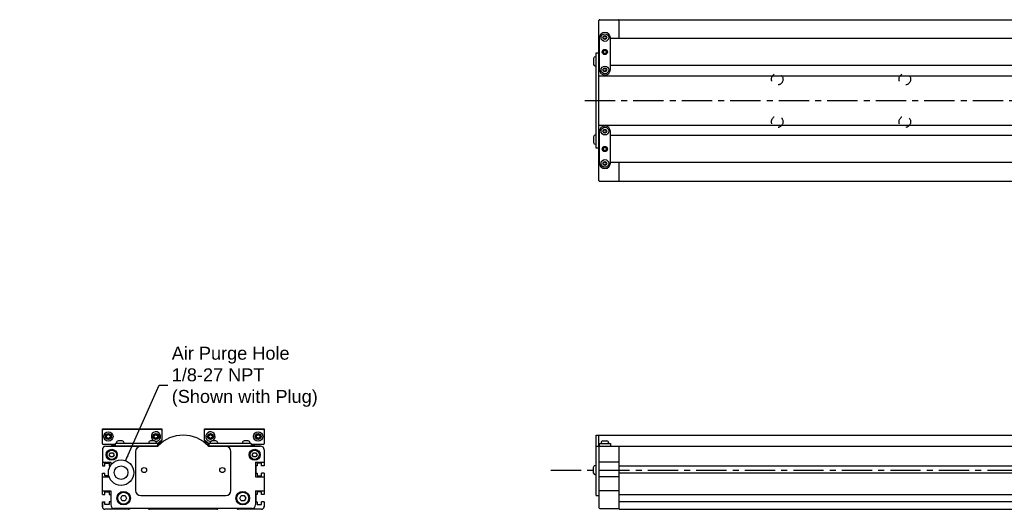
# Model space of a CAD drawing. Extents: x -5.5 to 46.4, y 2.1 to 24.3.
# Tile 1 of 3: x -5.5 to 17.3, y 12.9 to 24.3. Entities that reach past the tile are written whole.
import ezdxf

# ---------------------------------------------------------------- set-up
doc = ezdxf.new("R2010")
doc.units = 0
doc.header["$LTSCALE"] = 1.87
doc.header["$MEASUREMENT"] = 0
doc.linetypes.add('CENTER', pattern=[0.6, 0.375, -0.075, 0.075, -0.075])
doc.linetypes.add('HIDDEN', pattern=[0.2, 0.1, -0.1])
doc.layers.get('0').update_dxf_attribs({"linetype": 'CONTINUOUS'})
doc.dimstyles.get("Standard").update_dxf_attribs({"dimtxt": 0.18, "dimasz": 0.18, "dimexe": 0.18, "dimexo": 0.0625, "dimgap": 0.09, "dimtad": 0, "dimtih": 1, "dimtoh": 1, "dimdec": 4, "dimzin": 0, "dimtxsty": 'STANDARD', "dimcen": 0.09, "dimazin": 3, "dimtfac": 1, "dimtdec": 4, "dimtofl": 0, "dimtmove": 0, "dimatfit": 3, "dimtolj": 1, "dimtzin": 0})

msp = doc.modelspace()

# ---------------------------------------------------------------- linework, layer by layer
for p, q in [((7.938, 20.538), (7.938, 24.238)), ((7.958, 24.258), (8.391, 24.258)), ((8.411, 23.825), (8.411, 24.258)), ((8.411, 24.258), (35.4, 24.258)), ((8.076, 23.963), (8.076, 23.963)), ((7.938, 23.705), (7.948, 23.71)), ((7.948, 23.835), (7.948, 23.107)), ((8.059, 23.874), (8.042, 23.845)), ((8.042, 23.845), (8.059, 23.815)), ((8.093, 23.874), (8.059, 23.874)), ((8.059, 23.815), (8.093, 23.815)), ((8.11, 23.845), (8.093, 23.874)), ((8.093, 23.815), (8.11, 23.845)), ((8.204, 23.107), (8.204, 23.835)), ((18.539, 23.825), (8.204, 23.825)), ((7.879, 21.286), (7.879, 23.49)), ((7.879, 23.49), (7.938, 23.49)), ((7.814, 23.363), (7.814, 23.225)), ((7.856, 23.402), (7.879, 23.402)), ((7.948, 23.311), (7.938, 23.316)), ((7.943, 23.313), (7.938, 23.313)), ((7.856, 23.185), (7.879, 23.185)), ((7.948, 23.195), (7.938, 23.195)), ((8.059, 23.126), (8.042, 23.097)), ((8.042, 23.097), (8.059, 23.067)), ((8.093, 23.126), (8.059, 23.126)), ((8.059, 23.067), (8.093, 23.067)), ((8.11, 23.097), (8.093, 23.126)), ((8.093, 23.067), (8.11, 23.097)), ((18.539, 23.195), (8.204, 23.195)), ((7.938, 22.961), (18.474, 22.961)), ((8.076, 22.979), (8.076, 22.979)), ((7.938, 21.815), (18.474, 21.815)), ((7.948, 21.67), (7.948, 20.941)), ((8.059, 21.709), (8.042, 21.679)), ((8.042, 21.679), (8.059, 21.65)), ((8.093, 21.709), (8.059, 21.709)), ((8.059, 21.65), (8.093, 21.65)), ((8.076, 21.798), (8.076, 21.798)), ((8.11, 21.679), (8.093, 21.709)), ((8.093, 21.65), (8.11, 21.679)), ((8.204, 20.941), (8.204, 21.67)), ((7.814, 21.551), (7.814, 21.414)), ((7.856, 21.591), (7.879, 21.591)), ((7.948, 21.581), (7.938, 21.581)), ((7.938, 21.461), (7.948, 21.466)), ((7.943, 21.463), (7.938, 21.463)), ((18.539, 21.581), (8.204, 21.581)), ((7.856, 21.374), (7.879, 21.374)), ((7.938, 21.286), (7.879, 21.286)), ((7.948, 21.066), (7.938, 21.071)), ((8.059, 20.961), (8.042, 20.931)), ((8.093, 20.961), (8.059, 20.961)), ((8.11, 20.931), (8.093, 20.961)), ((8.042, 20.931), (8.059, 20.902)), ((8.059, 20.902), (8.093, 20.902)), ((8.076, 20.813), (8.076, 20.813)), ((8.093, 20.902), (8.11, 20.931)), ((18.539, 20.951), (8.204, 20.951)), ((8.411, 20.518), (8.411, 20.951)), ((7.958, 20.518), (8.391, 20.518)), ((8.411, 20.518), (35.4, 20.518)), ((-3.547, 14.791), (-2.169, 14.791)), ((-3.547, 14.446), (-3.547, 14.791)), ((-3.527, 14.781), (-2.189, 14.781)), ((-3.449, 14.636), (-3.409, 14.659)), ((-3.449, 14.591), (-3.449, 14.636)), ((-3.409, 14.568), (-3.449, 14.591)), ((-3.409, 14.659), (-3.37, 14.636)), ((-3.37, 14.591), (-3.409, 14.568)), ((-3.37, 14.636), (-3.37, 14.591)), ((-2.346, 14.636), (-2.307, 14.659)), ((-2.346, 14.591), (-2.346, 14.636)), ((-2.307, 14.568), (-2.346, 14.591)), ((-2.307, 14.659), (-2.268, 14.636)), ((-2.268, 14.591), (-2.307, 14.568)), ((-2.268, 14.636), (-2.268, 14.591)), ((-2.169, 14.791), (-2.169, 14.534)), ((-1.185, 14.791), (0.193, 14.791)), ((-1.185, 14.534), (-1.185, 14.791)), ((-1.165, 14.781), (0.173, 14.781)), ((-1.087, 14.636), (-1.047, 14.659)), ((-1.087, 14.591), (-1.087, 14.636)), ((-1.047, 14.568), (-1.087, 14.591)), ((-1.047, 14.659), (-1.008, 14.636)), ((-1.008, 14.591), (-1.047, 14.568)), ((-1.008, 14.636), (-1.008, 14.591)), ((0.016, 14.636), (0.055, 14.659)), ((0.016, 14.591), (0.016, 14.636)), ((0.055, 14.568), (0.016, 14.591)), ((0.055, 14.659), (0.095, 14.636)), ((0.095, 14.591), (0.055, 14.568)), ((0.095, 14.636), (0.095, 14.591)), ((0.193, 14.791), (0.193, 14.446)), ((7.879, 13.245), (7.879, 14.643)), ((7.879, 14.643), (18.464, 14.643)), ((7.938, 14.375), (7.938, 14.643)), ((-3.252, 14.426), (-3.527, 14.426)), ((-3.468, 14.387), (-2.283, 14.387)), ((-3.35, 14.426), (-3.35, 14.417)), ((-3.336, 14.417), (-3.35, 14.417)), ((-3.336, 14.426), (-3.336, 14.412)), ((-3.252, 14.412), (-3.336, 14.412)), ((-2.268, 14.451), (-3.252, 14.451)), ((-3.252, 14.451), (-3.252, 14.392)), ((-2.269, 14.392), (-3.252, 14.392)), ((-3.222, 14.467), (-3.222, 14.451)), ((-3.183, 14.392), (-3.183, 14.387)), ((-3.089, 14.51), (-3.179, 14.51)), ((-3.085, 14.392), (-3.085, 14.387)), ((-3.045, 14.467), (-3.045, 14.451)), ((-2.994, 14.387), (-2.994, 14.392)), ((-2.605, 14.387), (-2.605, 14.392)), ((-2.484, 14.387), (-2.484, 14.392)), ((-2.474, 14.467), (-2.474, 14.451)), ((-2.435, 14.392), (-2.435, 14.387)), ((-2.34, 14.51), (-2.431, 14.51)), ((-2.337, 14.392), (-2.337, 14.387)), ((-2.297, 14.467), (-2.297, 14.451)), ((-2.176, 14.519), (-2.268, 14.442)), ((-2.268, 14.451), (-2.268, 14.393)), ((-2.263, 14.412), (-2.268, 14.412)), ((-2.266, 14.444), (-2.266, 14.412)), ((-2.264, 14.436), (-2.183, 14.503)), ((-2.263, 14.412), (-2.263, 14.436)), ((-1.087, 14.442), (-1.178, 14.519)), ((-1.171, 14.503), (-1.092, 14.437)), ((-1.092, 14.446), (-1.092, 14.412)), ((-1.092, 14.412), (-1.087, 14.412)), ((-0.102, 14.451), (-1.087, 14.451)), ((-1.087, 14.451), (-1.087, 14.393)), ((-0.102, 14.392), (-1.085, 14.392)), ((-1.071, 14.387), (0.114, 14.387)), ((-1.057, 14.467), (-1.057, 14.451)), ((-1.018, 14.392), (-1.018, 14.387)), ((-0.923, 14.51), (-1.014, 14.51)), ((-0.919, 14.392), (-0.919, 14.387)), ((-0.88, 14.467), (-0.88, 14.451)), ((-0.87, 14.387), (-0.87, 14.392)), ((-0.75, 14.387), (-0.75, 14.392)), ((-0.36, 14.387), (-0.36, 14.392)), ((-0.309, 14.467), (-0.309, 14.451)), ((-0.27, 14.392), (-0.27, 14.387)), ((-0.175, 14.51), (-0.266, 14.51)), ((-0.171, 14.392), (-0.171, 14.387)), ((-0.132, 14.467), (-0.132, 14.451)), ((-0.102, 14.451), (-0.102, 14.392)), ((0.173, 14.426), (-0.102, 14.426)), ((-0.018, 14.412), (-0.102, 14.412)), ((-0.022, 14.426), (-0.022, 14.412)), ((-0.018, 14.412), (-0.018, 14.418)), ((-0.004, 14.419), (-0.004, 14.417)), ((0.089, 14.423), (0.08, 14.422)), ((7.879, 14.387), (36.364, 14.387)), ((7.938, 14.392), (18.897, 14.392)), ((7.938, 14.367), (7.938, 12.97)), ((7.948, 14.451), (7.948, 14.392)), ((7.948, 14.451), (8.204, 14.451)), ((7.988, 14.467), (7.988, 14.451)), ((8.027, 14.392), (8.027, 14.387)), ((8.031, 14.51), (8.121, 14.51)), ((8.125, 14.392), (8.125, 14.387)), ((8.165, 14.467), (8.165, 14.451)), ((8.175, 14.387), (8.175, 14.392)), ((8.204, 14.451), (8.204, 14.392)), ((8.411, 12.928), (8.411, 14.387)), ((-3.547, 14.308), (-3.547, 13.933)), ((-3.387, 14.19), (-3.359, 14.239)), ((-3.359, 14.141), (-3.387, 14.19)), ((-3.359, 14.239), (-3.302, 14.239)), ((-3.302, 14.141), (-3.359, 14.141)), ((-3.302, 14.239), (-3.274, 14.19)), ((-3.274, 14.19), (-3.302, 14.141)), ((-0.08, 14.19), (-0.052, 14.239)), ((-0.052, 14.141), (-0.08, 14.19)), ((-0.052, 14.239), (0.005, 14.239)), ((0.005, 14.141), (-0.052, 14.141)), ((0.005, 14.239), (0.033, 14.19)), ((0.033, 14.19), (0.005, 14.141)), ((0.193, 14.308), (0.193, 13.933)), ((-3.547, 14.021), (-3.35, 14.021)), ((-3.35, 14.021), (-3.35, 13.954)), ((-0.004, 14.021), (-0.004, 13.678)), ((-0.004, 14.021), (0.193, 14.021)), ((7.814, 13.767), (7.814, 13.905)), ((7.856, 13.944), (7.879, 13.944)), ((8.411, 14.021), (7.938, 14.021)), ((8.411, 13.932), (35.4, 13.932)), ((-3.547, 13.27), (-3.547, 13.768)), ((-3.547, 13.678), (-3.392, 13.678)), ((-0.004, 13.678), (0.193, 13.678)), ((0.193, 13.768), (0.193, 13.27)), ((7.856, 13.728), (7.879, 13.728)), ((8.411, 13.678), (7.938, 13.678)), ((35.4, 13.767), (8.411, 13.767)), ((-3.547, 13.359), (-3.35, 13.359)), ((-3.35, 13.359), (-3.35, 13.029)), ((-3.123, 13.186), (-3.089, 13.245)), ((-3.089, 13.245), (-3.021, 13.245)), ((-3.021, 13.245), (-2.987, 13.186)), ((-0.367, 13.186), (-0.333, 13.245)), ((-0.333, 13.245), (-0.265, 13.245)), ((-0.265, 13.245), (-0.231, 13.186)), ((-0.004, 13.359), (0.193, 13.359)), ((-0.004, 13.359), (-0.004, 13.029)), ((7.879, 13.245), (7.938, 13.245)), ((8.411, 13.359), (7.938, 13.359)), ((8.411, 13.271), (35.4, 13.271)), ((-3.547, 12.987), (-3.547, 13.105)), ((-3.547, 13.105), (-3.547, 12.987)), ((-3.547, 12.987), (-3.547, 13.002)), ((-3.547, 12.987), (-3.547, 13.002)), ((-3.089, 13.127), (-3.123, 13.186)), ((-3.021, 13.127), (-3.089, 13.127)), ((-2.987, 13.186), (-3.021, 13.127)), ((-0.333, 13.127), (-0.367, 13.186)), ((-0.265, 13.127), (-0.333, 13.127)), ((-0.231, 13.186), (-0.265, 13.127)), ((0.193, 13.105), (0.193, 12.987)), ((0.193, 12.987), (0.193, 13.002)), ((35.4, 13.105), (8.411, 13.105)), ((-2.945, 12.928), (-3.488, 12.928)), ((-0.083, 12.95), (-3.271, 12.95)), ((-2.931, 12.934), (-2.915, 12.95)), ((-2.486, 12.95), (-2.47, 12.934)), ((-0.898, 12.928), (-2.456, 12.928)), ((-0.884, 12.934), (-0.868, 12.95)), ((-0.439, 12.95), (-0.423, 12.934)), ((0.134, 12.928), (-0.409, 12.928)), ((7.958, 12.95), (8.391, 12.95)), ((8.411, 12.928), (35.4, 12.928))]:
    msp.add_line(p, q)
at = {"color": 2, "linetype": 'CENTER'}
for p, q in [((7.612, 22.388), (37.305, 22.388)), ((6.826, 13.836), (38.692, 13.836))]:
    msp.add_line(p, q, dxfattribs=at)
at = {"color": 7, "linetype": 'CONTINUOUS'}
for p, q in [((-2.779, 14.269), (-2.779, 13.363)), ((-0.575, 13.363), (-0.575, 14.269)), ((-3.547, 13.933), (-3.488, 13.933)), ((-3.488, 13.933), (-3.488, 13.998)), ((-3.488, 13.998), (-3.386, 13.998)), ((-3.386, 13.998), (-3.386, 13.933)), ((-3.386, 13.933), (-3.365, 13.933)), ((0.031, 13.933), (0, 13.933)), ((0, 13.933), (0, 13.768)), ((0.134, 13.998), (0.031, 13.998)), ((0.031, 13.998), (0.031, 13.933)), ((0.134, 13.933), (0.134, 13.998)), ((0.193, 13.933), (0.134, 13.933)), ((-3.547, 13.768), (-3.488, 13.768)), ((-3.488, 13.703), (-3.488, 13.768)), ((-3.4, 13.703), (-3.488, 13.703)), ((0, 13.768), (0.031, 13.768)), ((0.031, 13.768), (0.031, 13.703)), ((0.031, 13.703), (0.134, 13.703)), ((0.134, 13.703), (0.134, 13.768)), ((0.193, 13.768), (0.134, 13.768)), ((-3.547, 13.27), (-3.488, 13.27)), ((-3.488, 13.27), (-3.488, 13.335)), ((-3.488, 13.335), (-3.386, 13.335)), ((-3.386, 13.335), (-3.386, 13.27)), ((-3.386, 13.27), (-3.354, 13.27)), ((-3.354, 13.27), (-3.354, 13.105)), ((-2.661, 13.245), (-0.693, 13.245)), ((0, 13.27), (0, 13.105)), ((0.031, 13.27), (0, 13.27)), ((0.134, 13.335), (0.031, 13.335)), ((0.031, 13.335), (0.031, 13.27)), ((0.134, 13.27), (0.134, 13.335)), ((0.193, 13.27), (0.134, 13.27)), ((-3.547, 13.105), (-3.488, 13.105)), ((-3.488, 13.04), (-3.488, 13.105)), ((-3.386, 13.04), (-3.488, 13.04)), ((-3.354, 13.105), (-3.386, 13.105)), ((-3.386, 13.105), (-3.386, 13.04)), ((0, 13.105), (0.031, 13.105)), ((0.031, 13.105), (0.031, 13.04)), ((0.031, 13.04), (0.134, 13.04)), ((0.134, 13.04), (0.134, 13.105)), ((0.193, 13.105), (0.134, 13.105))]:
    msp.add_line(p, q, dxfattribs=at)
for points in [[(0.065, 14.426), (0.065, 14.426), (0.062, 14.425), (0.057, 14.424), (0.05, 14.423), (0.04, 14.422), (0.029, 14.421), (0.017, 14.42), (0.003, 14.419), (-0.012, 14.418), (-0.022, 14.418)], [(0.08, 14.422), (0.069, 14.421), (0.056, 14.42), (0.042, 14.419), (0.028, 14.418), (0.012, 14.417), (-0.004, 14.417)], [(0.104, 14.426), (0.104, 14.426), (0.101, 14.425), (0.096, 14.424), (0.089, 14.423)]]:
    msp.add_lwpolyline(points)
for centre, radius in [((8.076, 23.845), 0.0886), ((8.076, 23.845), 0.0443), ((8.076, 23.51), 0.0591), ((8.076, 23.51), 0.0492), ((8.076, 23.51), 0.0374), ((8.076, 23.097), 0.0886), ((8.076, 23.097), 0.0443), ((8.076, 21.679), 0.0886), ((8.076, 21.679), 0.0443), ((8.076, 21.266), 0.0591), ((8.076, 21.266), 0.0492), ((8.076, 21.266), 0.0374), ((8.076, 20.931), 0.0886), ((8.076, 20.931), 0.0443), ((-3.409, 14.613), 0.108), ((-3.409, 14.613), 0.0689), ((-2.307, 14.613), 0.0689), ((-1.047, 14.613), 0.0689), ((0.055, 14.613), 0.108), ((0.055, 14.613), 0.0689), ((-3.331, 14.19), 0.128), ((-3.331, 14.19), 0.108), ((-0.024, 14.19), 0.128), ((-0.024, 14.19), 0.108), ((-3.055, 13.186), 0.157), ((-3.055, 13.186), 0.138), ((-0.299, 13.186), 0.157), ((-0.299, 13.186), 0.138)]:
    msp.add_circle(centre, radius)
at = {"color": 4, "linetype": 'HIDDEN'}
for centre in [(12.063, 22.88), (15.015, 22.88), (12.063, 21.896), (15.015, 21.896)]:
    msp.add_circle(centre, 0.134, dxfattribs=at)
at = {"color": 7, "linetype": 'CONTINUOUS'}
for centre, radius in [((-3.114, 13.777), 0.295), ((-3.114, 13.777), 0.157), ((-2.583, 13.836), 0.0591), ((-0.772, 13.836), 0.0591)]:
    msp.add_circle(centre, radius, dxfattribs=at)
for centre, radius, start, end in [((7.958, 24.238), 0.0197, 90, 180), ((8.391, 24.238), 0.0197, 22.5, 90), ((8.076, 23.835), 0.128, 90, 180), ((8.076, 23.835), 0.128, 0, 90), ((7.856, 23.36), 0.0414, 90, 177.2056), ((7.856, 23.227), 0.0414, 182.7944, 270), ((8.076, 23.107), 0.128, 180, 270), ((8.076, 23.107), 0.128, 270, 0), ((8.076, 21.67), 0.128, 90, 180), ((8.076, 21.67), 0.128, 0, 90), ((7.856, 21.549), 0.0414, 90, 177.2056), ((7.856, 21.416), 0.0414, 182.7944, 270), ((8.076, 20.941), 0.128, 180, 270), ((8.076, 20.941), 0.128, 270, 0), ((7.958, 20.538), 0.0197, 180, 270), ((8.391, 20.538), 0.0197, 270, 337.5), ((-3.527, 14.761), 0.0197, 90, 180), ((-2.307, 14.613), 0.108, 260.818, 252.033), ((-1.677, 13.836), 0.807, 44.2407, 135.7593), ((-2.189, 14.761), 0.0197, 0, 90), ((-1.165, 14.761), 0.0197, 90, 180), ((-1.047, 14.613), 0.108, 287.967, 279.182), ((0.173, 14.761), 0.0197, 0, 90), ((-3.527, 14.446), 0.0197, 180, 270), ((-3.468, 14.308), 0.0787, 90, 180), ((-3.179, 14.467), 0.0433, 90, 180), ((-3.089, 14.467), 0.0433, 0, 90), ((-2.431, 14.467), 0.0433, 90, 180), ((-2.34, 14.467), 0.0433, 0, 90), ((-2.292, 14.446), 0.0591, 270, 315.1572), ((-2.283, 14.426), 0.0394, 270, 315.7593), ((-2.289, 14.466), 0.0394, 306.5672, 310), ((-2.209, 14.533), 0.0394, 310, 0), ((-2.189, 14.534), 0.0197, 310, 0), ((-1.165, 14.534), 0.0197, 180, 230), ((-1.146, 14.533), 0.0394, 180, 230), ((-1.062, 14.446), 0.0591, 224.8428, 270), ((-1.071, 14.426), 0.0394, 224.2407, 270), ((-1.014, 14.467), 0.0433, 90, 180), ((-0.923, 14.467), 0.0433, 0, 90), ((-0.266, 14.467), 0.0433, 90, 180), ((-0.175, 14.467), 0.0433, 0, 90), ((0.114, 14.308), 0.0787, 0, 90), ((0.173, 14.446), 0.0197, 270, 0), ((0.134, 14.315), 0.0591, 0, 43.6893), ((0.134, 14.315), 0.0591, 0, 43.6893), ((7.958, 14.367), 0.0197, 90, 180), ((8.031, 14.467), 0.0433, 90, 180), ((8.121, 14.467), 0.0433, 0, 90), ((8.391, 14.367), 0.0197, 22.5, 90), ((7.856, 13.903), 0.0414, 90, 177.2056), ((7.856, 13.769), 0.0414, 182.7944, 270), ((-3.488, 12.987), 0.0591, 180, 270), ((-3.271, 13.029), 0.0787, 180, 270), ((-0.083, 13.029), 0.0787, 270, 0), ((0.134, 12.987), 0.0591, 270, 0), ((-2.945, 12.948), 0.0197, 270, 315), ((-2.456, 12.948), 0.0197, 225, 270), ((-0.898, 12.948), 0.0197, 270, 315), ((-0.409, 12.948), 0.0197, 225, 270), ((7.958, 12.97), 0.0197, 180, 270), ((8.391, 12.97), 0.0197, 270, 0)]:
    msp.add_arc(centre, radius, start, end)
for centre, start, end in [((-2.661, 14.269), 90, 180), ((-0.693, 14.269), 0, 90), ((-2.661, 13.363), 180, 270), ((-0.693, 13.363), 270, 0)]:
    msp.add_arc(centre, 0.118, start, end, dxfattribs=at)

# ---------------------------------------------------------------- texts
at = {"insert": (-1.942, 15.995), "char_height": 0.3, "attachment_point": 4}
msp.add_mtext('{\\fArial|b0|i0|c0|p34;Air Purge Hole\\P1/8-27 NPT\\P(Shown with Plug)}', dxfattribs=at)

# ---------------------------------------------------------------- leaders
at = {"annotation_type": 0, "has_hookline": 1, "hookline_direction": 1, "text_width": 3.337}
msp.add_leader([(-3.01, 14.053), (-2.23, 15.803), (-2.032, 15.803)], dimstyle='STANDARD', override={"dimtxt": 0.384208, "dimasz": 0.125, "dimexe": 0.612, "dimexo": 0.2125, "dimgap": 0.09, "dimtad": 0, "dimtxsty": 'STANDARD', "dimcen": 0.306, "dimtmove": 0}, dxfattribs=at)

doc.saveas('drawing.dxf')
